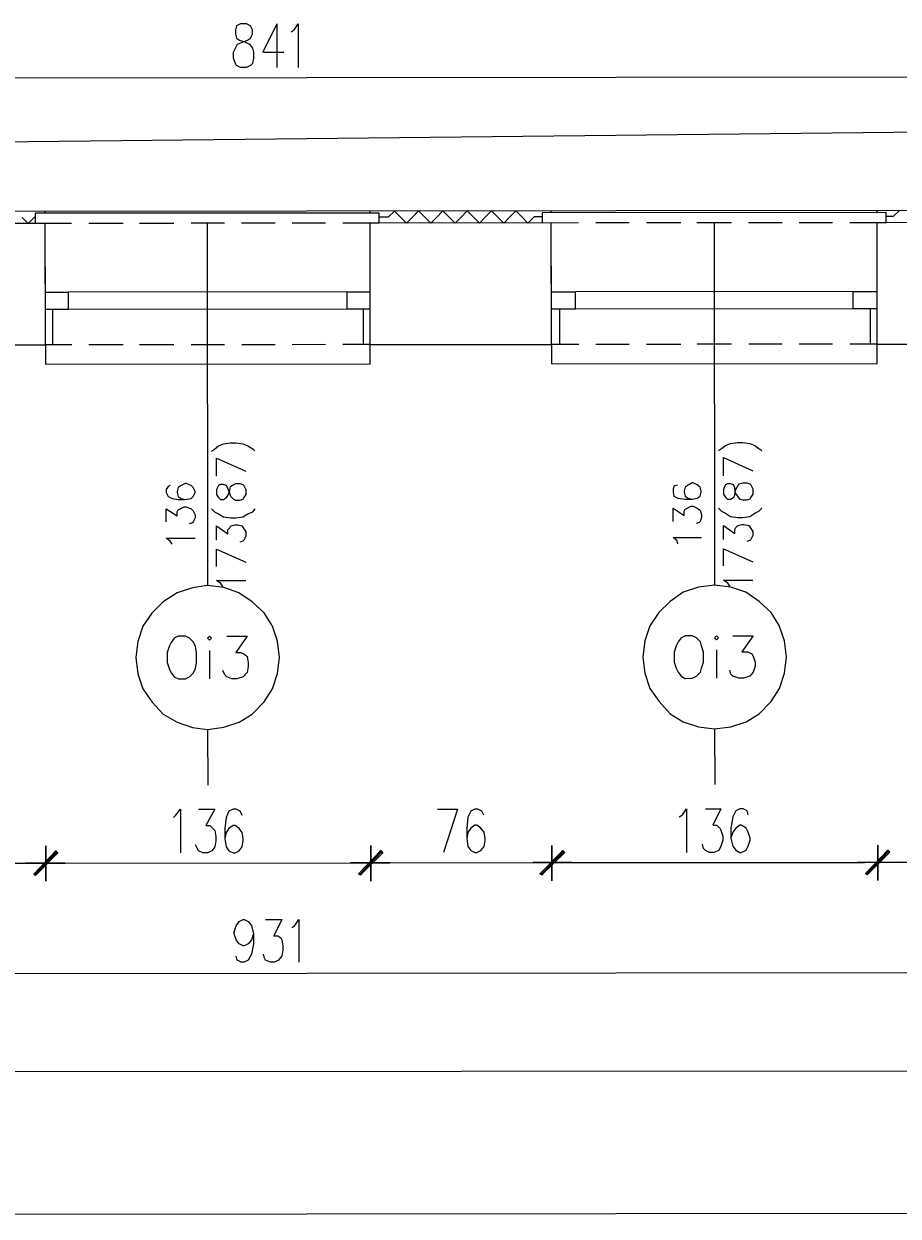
# Model space of a CAD drawing. Header units: inches. Extents: x -5850 to 5646, y 8947 to 13007.
# Tile 5 of 256: x -4986 to -4621, y 8947 to 9444. Entities that reach past the tile are written whole.
import ezdxf

# ---------------------------------------------------------------- set-up
doc = ezdxf.new("R2010")
doc.units = ezdxf.units.IN
doc.header["$MEASUREMENT"] = 0
for name, color, linetype in [('at_Entity', 7, 'Continuous'), ('at_Rect', 7, 'Continuous'), ('at_Solid', 7, 'Continuous')]:
    doc.layers.add(name, color=color, linetype=linetype)
doc.dimstyles.get("Standard").update_dxf_attribs({"dimtxt": 4, "dimasz": 0.18, "dimexe": 0.18, "dimexo": 0.0625, "dimgap": 0.09, "dimtad": 0, "dimtih": 1, "dimtoh": 1, "dimdec": 0, "dimzin": 0, "dimdsep": 46, "dimtxsty": 'Standard', "dimcen": 0.09, "dimadec": 0, "dimazin": 0, "dimtfac": 1, "dimtdec": 0, "dimtofl": 0, "dimtmove": 0, "dimatfit": 3, "dimfxl": 1, "dimtolj": 1, "dimtzin": 0, "dimarcsym": 0})

# ---------------------------------------------------------------- blocks, each defined once
blk = doc.blocks.new('*D2')
at = {"color": 0, "lineweight": -2, "transparency": 16777216}
for p, q in [((-3739.36, 9408.88), (-4514.76, 9400.44)), ((-3738.84, 9377.9), (-3739.18, 9409.06)), ((-5304.4, 9391.85), (-4528.27, 9400.29)), ((-5304.24, 9360.88), (-5304.58, 9392.03))]:
    blk.add_line(p, q, dxfattribs=at)
at = {"color": 0, "transparency": 16777216}
for points in [[(-3739.36, 9408.85), (-3739.36, 9408.91), (-3739.18, 9408.88)], [(-5304.4, 9391.88), (-5304.4, 9391.82), (-5304.58, 9391.85)]]:
    blk.add_solid(points, dxfattribs=at)
at = {"layer": 'Defpoints', "color": 0, "transparency": 16777216}
for p in [(-3739.18, 9408.88), (-3738.84, 9377.84), (-5304.24, 9360.81)]:
    blk.add_point(p, dxfattribs=at)
at = {"color": 0, "lineweight": 20, "transparency": 16777216, "insert": (-4521.51, 9400.37), "char_height": 4, "attachment_point": 5}
blk.add_mtext('\\A1;1565', dxfattribs=at)

msp = doc.modelspace()

# ---------------------------------------------------------------- hatches: boundary and pattern name
at = {"layer": 'at_Solid', "lineweight": 20}
for points in [[(-4972.43, 9099.22), (-4981.29, 9089.08), (-4981.74, 9089.5)], [(-4981.74, 9089.5), (-4980.9, 9089.08), (-4972.43, 9099.22)], [(-4971.6, 9098.38), (-4972.43, 9099.22), (-4981.29, 9089.08)], [(-4980.9, 9089.08), (-4972.43, 9099.22), (-4971.6, 9098.38)], [(-4836.87, 9099.34), (-4845.28, 9089.2), (-4846.12, 9089.62)], [(-4846.12, 9089.62), (-4845.28, 9089.2), (-4836.87, 9099.34)], [(-4835.98, 9098.5), (-4836.87, 9099.34), (-4845.28, 9089.2)], [(-4845.28, 9089.2), (-4836.87, 9099.34), (-4835.98, 9098.5)], [(-4760.81, 9099.41), (-4769.67, 9089.27), (-4770.5, 9089.69)], [(-4770.5, 9089.69), (-4769.67, 9089.27), (-4760.81, 9099.41)], [(-4760.42, 9098.57), (-4760.81, 9099.41), (-4769.67, 9089.27)], [(-4769.67, 9089.27), (-4760.81, 9099.41), (-4759.97, 9098.57)], [(-4625.25, 9099.53), (-4634.1, 9089.39), (-4634.49, 9089.81)], [(-4634.49, 9089.81), (-4633.66, 9089.39), (-4625.25, 9099.53)], [(-4624.35, 9098.69), (-4625.25, 9099.53), (-4634.1, 9089.39)], [(-4633.66, 9089.39), (-4625.25, 9099.53), (-4624.35, 9098.69)]]:
    msp.add_hatch(color=7, dxfattribs=at).paths.add_polyline_path(points)

# ---------------------------------------------------------------- linework, layer by layer
at = {"layer": 'at_Entity', "color": 7, "lineweight": 20}
for p, q in [((-4897.12, 9443.55), (-4897.57, 9441.86)), ((-4897.57, 9441.86), (-4897.57, 9440.17)), ((-4897.57, 9440.17), (-4897.12, 9438.48)), ((-4895.45, 9444.39), (-4897.12, 9443.55)), ((-4892.89, 9444.39), (-4895.45, 9444.39)), ((-4891.21, 9443.55), (-4892.89, 9444.39)), ((-4890.38, 9441.86), (-4891.21, 9443.55)), ((-4891.21, 9438.48), (-4890.37, 9440.17)), ((-4890.37, 9440.17), (-4890.38, 9441.86)), ((-4880.23, 9444.4), (-4886.13, 9432.57)), ((-4880.23, 9444.4), (-4880.21, 9426.24)), ((-4874.31, 9441.03), (-4873.03, 9441.88)), ((-4873.03, 9441.88), (-4871.36, 9444.41)), ((-4871.36, 9444.41), (-4871.35, 9426.25)), ((-4897.56, 9434.25), (-4896.73, 9435.94)), ((-4897.12, 9438.48), (-4895.84, 9437.63)), ((-4896.73, 9435.94), (-4894.61, 9436.79)), ((-4895.84, 9437.63), (-4893.33, 9436.79)), ((-4894.61, 9436.79), (-4892.49, 9437.63)), ((-4893.33, 9436.79), (-4891.65, 9435.95)), ((-4892.49, 9437.63), (-4891.21, 9438.48)), ((-4891.65, 9435.95), (-4890.37, 9434.26)), ((-4898.4, 9432.56), (-4897.56, 9434.25)), ((-4898.4, 9430.03), (-4898.4, 9432.56)), ((-4897.56, 9427.92), (-4898.4, 9430.03)), ((-4890.37, 9434.26), (-4889.92, 9432.57)), ((-4889.92, 9430.04), (-4890.36, 9427.92)), ((-4889.92, 9432.57), (-4889.92, 9430.04)), ((-4886.13, 9432.57), (-4877.26, 9432.58)), ((-4897.11, 9427.07), (-4897.56, 9427.92)), ((-4895.44, 9426.23), (-4897.11, 9427.07)), ((-4892.87, 9426.23), (-4895.44, 9426.23)), ((-4891.2, 9427.08), (-4892.87, 9426.23)), ((-4890.36, 9427.92), (-4891.2, 9427.08)), ((-5298.83, 9421.64), (-4470.9, 9422.38)), ((-4470.01, 9366.63), (-5299.17, 9365.89)), ((-4837.5, 9365.45), (-4981.15, 9365.33)), ((-4981.15, 9365.33), (-4981.14, 9361.1)), ((-4976.91, 9365.33), (-4976.91, 9366.17)), ((-4841.29, 9365.45), (-4841.29, 9366.3)), ((-4837.5, 9361.23), (-4837.5, 9365.45)), ((-4833.71, 9363.77), (-4831.2, 9366.3)), ((-4831.2, 9366.3), (-4828.63, 9363.77)), ((-4823.56, 9363.78), (-4821.05, 9366.31)), ((-4821.05, 9366.31), (-4818.48, 9363.78)), ((-4813.41, 9363.79), (-4810.9, 9366.32)), ((-4810.9, 9366.32), (-4808.33, 9363.79)), ((-4803.31, 9363.79), (-4800.75, 9366.33)), ((-4800.75, 9366.33), (-4798.24, 9363.8)), ((-4793.16, 9363.8), (-4790.6, 9366.34)), ((-4790.6, 9366.34), (-4788.09, 9363.81)), ((-4783.02, 9363.81), (-4780.51, 9366.35)), ((-4780.51, 9366.35), (-4777.94, 9363.82)), ((-4625.87, 9365.64), (-4769.52, 9365.52)), ((-4769.52, 9365.52), (-4769.52, 9361.29)), ((-4765.67, 9365.52), (-4765.68, 9366.36)), ((-4629.67, 9365.64), (-4629.67, 9366.48)), ((-4625.87, 9361.42), (-4625.87, 9365.64)), ((-4622.92, 9363.96), (-4620.41, 9366.49)), ((-4976.91, 9361.11), (-5056.7, 9361.04)), ((-4984.1, 9361.1), (-4986.61, 9363.63)), ((-4981.54, 9363.64), (-4984.1, 9361.1)), ((-4981.15, 9363.64), (-4981.54, 9363.64)), ((-4965.92, 9361.12), (-4981.14, 9361.1)), ((-4976.87, 9325.2), (-4976.91, 9361.11)), ((-4976.86, 9310.42), (-4976.91, 9361.11)), ((-4944.39, 9361.14), (-4958.73, 9361.12)), ((-4923.26, 9361.15), (-4937.59, 9361.14)), ((-4902.13, 9361.17), (-4916.07, 9361.16)), ((-4909.32, 9361.17), (-4909.18, 9209.95)), ((-4880.99, 9361.19), (-4894.93, 9361.18)), ((-4859.91, 9361.21), (-4873.85, 9361.2)), ((-4837.5, 9361.23), (-4852.72, 9361.22)), ((-4765.67, 9361.3), (-4841.29, 9361.23)), ((-4841.25, 9325.32), (-4841.29, 9361.23)), ((-4841.24, 9310.54), (-4841.29, 9361.23)), ((-4833.71, 9363.77), (-4837.5, 9363.76)), ((-4826.12, 9361.24), (-4828.63, 9363.77)), ((-4823.56, 9363.78), (-4826.12, 9361.24)), ((-4815.97, 9361.25), (-4818.48, 9363.78)), ((-4813.41, 9363.79), (-4815.97, 9361.25)), ((-4805.82, 9361.26), (-4808.33, 9363.79)), ((-4803.31, 9363.79), (-4805.82, 9361.26)), ((-4795.67, 9361.27), (-4798.24, 9363.8)), ((-4793.16, 9363.8), (-4795.67, 9361.27)), ((-4785.52, 9361.28), (-4788.09, 9363.81)), ((-4783.02, 9363.81), (-4785.52, 9361.28)), ((-4775.43, 9361.29), (-4777.94, 9363.82)), ((-4772.87, 9363.82), (-4775.43, 9361.29)), ((-4769.52, 9363.82), (-4772.87, 9363.82)), ((-4754.29, 9361.31), (-4769.52, 9361.29)), ((-4765.64, 9325.39), (-4765.67, 9361.3)), ((-4765.63, 9310.61), (-4765.67, 9361.3)), ((-4733.16, 9361.32), (-4747.1, 9361.31)), ((-4711.64, 9361.34), (-4725.97, 9361.33)), ((-4690.5, 9361.36), (-4704.89, 9361.35)), ((-4697.69, 9361.36), (-4697.56, 9210.14)), ((-4669.37, 9361.38), (-4683.31, 9361.37)), ((-4648.29, 9361.4), (-4662.23, 9361.39)), ((-4625.87, 9361.42), (-4641.09, 9361.41)), ((-4465.38, 9361.56), (-4629.66, 9361.42)), ((-4629.63, 9325.51), (-4629.66, 9361.42)), ((-4629.62, 9310.73), (-4629.66, 9361.42)), ((-4622.92, 9363.96), (-4625.87, 9363.95)), ((-4851.02, 9332.5), (-4967.18, 9332.39)), ((-4639.79, 9332.68), (-4755.55, 9332.58)), ((-4851.01, 9325.31), (-4967.17, 9325.21)), ((-4844.21, 9325.32), (-4844.2, 9310.54)), ((-4762.29, 9325.39), (-4762.28, 9310.61)), ((-4639.78, 9325.5), (-4755.55, 9325.4)), ((-4632.59, 9325.51), (-4632.57, 9310.72)), ((-4973.92, 9325.2), (-4973.9, 9310.42)), ((-5056.66, 9310.35), (-4976.86, 9310.42)), ((-4965.87, 9310.43), (-4976.86, 9310.42)), ((-4976.86, 9310.42), (-4976.85, 9302.39)), ((-4944.35, 9310.45), (-4958.68, 9310.43)), ((-4923.22, 9310.47), (-4937.55, 9310.45)), ((-4902.08, 9310.48), (-4916.02, 9310.47)), ((-4880.95, 9310.5), (-4894.89, 9310.49)), ((-4859.87, 9310.52), (-4873.81, 9310.51)), ((-4841.24, 9310.54), (-4852.67, 9310.53)), ((-4841.24, 9310.54), (-4765.63, 9310.61)), ((-4841.23, 9302.51), (-4841.24, 9310.54)), ((-4754.25, 9310.62), (-4765.63, 9310.61)), ((-4765.63, 9310.61), (-4765.62, 9302.58)), ((-4733.12, 9310.63), (-4747.06, 9310.62)), ((-4711.59, 9310.65), (-4725.92, 9310.64)), ((-4690.46, 9310.67), (-4704.84, 9310.66)), ((-4669.32, 9310.69), (-4683.26, 9310.68)), ((-4648.24, 9310.71), (-4662.18, 9310.7)), ((-4629.62, 9310.73), (-4641.05, 9310.72)), ((-4629.62, 9310.73), (-4465.34, 9310.87)), ((-4629.61, 9302.7), (-4629.62, 9310.73)), ((-4976.85, 9302.39), (-4841.23, 9302.51)), ((-4765.62, 9302.58), (-4629.61, 9302.7)), ((-4907.56, 9266.13), (-4906.28, 9266.97)), ((-4906.28, 9266.97), (-4904.61, 9268.24)), ((-4904.61, 9268.24), (-4902.49, 9269.09)), ((-4902.49, 9269.09), (-4899.53, 9269.52)), ((-4899.53, 9269.52), (-4897.42, 9269.52)), ((-4897.42, 9269.52), (-4894.46, 9269.1)), ((-4894.46, 9269.1), (-4892.34, 9268.25)), ((-4892.34, 9268.25), (-4890.22, 9266.99)), ((-4890.22, 9266.99), (-4889.38, 9266.14)), ((-4695.94, 9266.32), (-4694.65, 9267.16)), ((-4694.65, 9267.16), (-4692.98, 9268.43)), ((-4692.98, 9268.43), (-4690.86, 9269.28)), ((-4690.86, 9269.28), (-4687.91, 9269.7)), ((-4687.91, 9269.7), (-4685.79, 9269.71)), ((-4685.79, 9269.71), (-4682.83, 9269.29)), ((-4682.83, 9269.29), (-4680.71, 9268.44)), ((-4680.71, 9268.44), (-4679.04, 9267.18)), ((-4679.04, 9267.18), (-4677.76, 9266.33)), ((-4905.43, 9255.57), (-4905.44, 9263.17)), ((-4905.44, 9263.17), (-4893.17, 9257.69)), ((-4693.81, 9255.76), (-4693.81, 9263.36)), ((-4693.81, 9263.36), (-4681.54, 9257.88)), ((-4925.67, 9251.33), (-4926.51, 9250.06)), ((-4924.84, 9251.75), (-4925.67, 9251.33)), ((-4921.43, 9250.91), (-4921.88, 9249.22)), ((-4920.21, 9251.75), (-4921.43, 9250.91)), ((-4918.48, 9252.6), (-4920.21, 9251.75)), ((-4918.09, 9252.6), (-4918.48, 9252.6)), ((-4915.97, 9251.76), (-4918.09, 9252.6)), ((-4915.13, 9250.91), (-4915.97, 9251.76)), ((-4914.29, 9249.23), (-4915.13, 9250.91)), ((-4904.59, 9251.77), (-4905.43, 9250.08)), ((-4903.7, 9252.19), (-4904.59, 9251.77)), ((-4902.47, 9252.19), (-4903.7, 9252.19)), ((-4901.19, 9251.77), (-4902.47, 9252.19)), ((-4900.74, 9250.51), (-4901.19, 9251.77)), ((-4899.91, 9249.66), (-4899.52, 9251.35)), ((-4899.52, 9251.35), (-4898.24, 9252.2)), ((-4898.24, 9252.2), (-4897.4, 9252.62)), ((-4897.4, 9252.62), (-4895.67, 9252.62)), ((-4895.67, 9252.62), (-4894.44, 9252.2)), ((-4894.44, 9252.2), (-4894, 9251.78)), ((-4894, 9251.78), (-4893.16, 9250.09)), ((-4714.49, 9251.52), (-4714.88, 9250.25)), ((-4713.21, 9251.94), (-4714.49, 9251.52)), ((-4709.86, 9251.1), (-4710.25, 9249.41)), ((-4708.58, 9251.94), (-4709.86, 9251.1)), ((-4706.91, 9252.79), (-4708.58, 9251.94)), ((-4706.46, 9252.79), (-4706.91, 9252.79)), ((-4704.79, 9251.95), (-4706.46, 9252.79)), ((-4703.51, 9251.1), (-4704.79, 9251.95)), ((-4703.06, 9249.41), (-4703.51, 9251.1)), ((-4692.97, 9251.96), (-4693.8, 9250.27)), ((-4692.08, 9252.38), (-4692.97, 9251.96)), ((-4690.85, 9252.38), (-4692.08, 9252.38)), ((-4689.57, 9251.96), (-4690.85, 9252.38)), ((-4689.12, 9250.7), (-4689.57, 9251.96)), ((-4688.73, 9248.58), (-4689.12, 9250.7)), ((-4688.73, 9249.85), (-4687.89, 9251.54)), ((-4687.89, 9251.54), (-4687.06, 9252.39)), ((-4687.06, 9252.39), (-4685.78, 9252.81)), ((-4685.78, 9252.81), (-4684.1, 9252.81)), ((-4684.1, 9252.81), (-4682.82, 9252.39)), ((-4682.82, 9252.39), (-4682.37, 9251.97)), ((-4682.37, 9251.97), (-4681.54, 9250.28)), ((-4926.51, 9250.06), (-4926.51, 9248.79)), ((-4926.51, 9248.79), (-4925.67, 9247.1)), ((-4925.67, 9247.1), (-4923.99, 9246.26)), ((-4923.99, 9246.26), (-4921.43, 9245.84)), ((-4921.88, 9249.22), (-4921.88, 9248.8)), ((-4921.88, 9248.8), (-4921.43, 9247.11)), ((-4921.43, 9247.11), (-4920.2, 9246.26)), ((-4921.43, 9245.84), (-4918.47, 9245.84)), ((-4920.2, 9246.26), (-4918.47, 9245.84)), ((-4918.47, 9245.84), (-4915.96, 9246.27)), ((-4915.96, 9246.27), (-4915.13, 9247.11)), ((-4915.13, 9247.11), (-4914.29, 9248.8)), ((-4914.29, 9248.8), (-4914.29, 9249.23)), ((-4905.43, 9250.08), (-4905.43, 9247.97)), ((-4905.43, 9247.97), (-4904.59, 9246.7)), ((-4904.59, 9246.7), (-4903.7, 9245.86)), ((-4903.7, 9245.86), (-4902.47, 9245.86)), ((-4902.47, 9245.86), (-4901.19, 9246.7)), ((-4901.19, 9246.7), (-4900.74, 9247.55)), ((-4899.91, 9248.39), (-4900.74, 9250.51)), ((-4900.74, 9247.55), (-4899.91, 9249.66)), ((-4899.51, 9247.13), (-4899.91, 9248.39)), ((-4898.23, 9245.86), (-4899.51, 9247.13)), ((-4897.39, 9245.44), (-4898.23, 9245.86)), ((-4894.44, 9245.87), (-4895.67, 9245.44)), ((-4893.99, 9246.71), (-4894.44, 9245.87)), ((-4893.16, 9247.98), (-4893.99, 9246.71)), ((-4893.16, 9250.09), (-4893.16, 9247.98)), ((-4714.88, 9250.25), (-4714.88, 9248.98)), ((-4714.88, 9248.98), (-4714.49, 9247.29)), ((-4714.49, 9247.29), (-4712.82, 9246.45)), ((-4712.82, 9246.45), (-4709.86, 9246.03)), ((-4710.25, 9249.41), (-4710.25, 9248.99)), ((-4710.25, 9248.99), (-4709.86, 9247.3)), ((-4709.86, 9247.3), (-4708.58, 9246.45)), ((-4709.86, 9246.03), (-4706.9, 9246.03)), ((-4708.58, 9246.45), (-4706.9, 9246.03)), ((-4706.9, 9246.03), (-4704.79, 9246.46)), ((-4704.79, 9246.46), (-4703.5, 9247.3)), ((-4703.5, 9247.3), (-4703.06, 9248.99)), ((-4703.06, 9248.99), (-4703.06, 9249.41)), ((-4693.8, 9250.27), (-4693.8, 9248.16)), ((-4693.8, 9248.16), (-4692.96, 9246.89)), ((-4692.96, 9246.89), (-4692.07, 9246.05)), ((-4692.07, 9246.05), (-4690.84, 9246.05)), ((-4690.84, 9246.05), (-4689.56, 9246.89)), ((-4689.56, 9246.89), (-4689.12, 9247.74)), ((-4689.12, 9247.74), (-4688.73, 9249.85)), ((-4687.89, 9247.32), (-4688.73, 9248.58)), ((-4687.05, 9246.05), (-4687.89, 9247.32)), ((-4685.77, 9245.63), (-4687.05, 9246.05)), ((-4684.1, 9245.63), (-4685.77, 9245.63)), ((-4682.81, 9246.05), (-4684.1, 9245.63)), ((-4682.37, 9246.9), (-4682.81, 9246.05)), ((-4681.53, 9248.17), (-4682.37, 9246.9)), ((-4681.54, 9250.28), (-4681.53, 9248.17)), ((-4926.49, 9236.54), (-4926.5, 9242.03)), ((-4926.5, 9242.03), (-4921.87, 9239.08)), ((-4921.87, 9240.77), (-4921.42, 9241.62)), ((-4921.87, 9239.08), (-4921.87, 9240.77)), ((-4921.42, 9241.62), (-4920.59, 9242.04)), ((-4920.59, 9242.04), (-4918.92, 9242.89)), ((-4918.92, 9242.89), (-4918.08, 9242.89)), ((-4918.08, 9242.89), (-4915.96, 9242.04)), ((-4915.96, 9242.04), (-4915.12, 9241.2)), ((-4915.12, 9241.2), (-4914.29, 9239.51)), ((-4907.54, 9242.05), (-4906.26, 9240.79)), ((-4906.26, 9240.79), (-4904.58, 9239.94)), ((-4895.67, 9245.44), (-4897.39, 9245.44)), ((-4892.31, 9239.95), (-4890.2, 9240.8)), ((-4890.2, 9240.8), (-4889.36, 9242.07)), ((-4714.87, 9236.73), (-4714.87, 9242.22)), ((-4714.87, 9242.22), (-4710.24, 9239.27)), ((-4710.25, 9240.96), (-4709.86, 9241.8)), ((-4710.24, 9239.27), (-4710.25, 9240.96)), ((-4709.86, 9241.8), (-4708.96, 9242.23)), ((-4708.96, 9242.23), (-4707.29, 9243.07)), ((-4707.29, 9243.07), (-4706.46, 9243.08)), ((-4706.46, 9243.08), (-4704.78, 9242.23)), ((-4704.78, 9242.23), (-4703.5, 9241.39)), ((-4703.5, 9241.39), (-4703.05, 9239.7)), ((-4695.92, 9242.24), (-4694.63, 9240.98)), ((-4694.63, 9240.98), (-4692.96, 9240.13)), ((-4680.69, 9240.14), (-4679.02, 9240.99)), ((-4679.02, 9240.99), (-4677.74, 9242.26)), ((-4915.51, 9236.13), (-4916.79, 9235.71)), ((-4915.12, 9236.55), (-4915.51, 9236.13)), ((-4914.28, 9238.24), (-4915.12, 9236.55)), ((-4914.29, 9239.51), (-4914.28, 9238.24)), ((-4904.58, 9239.94), (-4902.46, 9238.68)), ((-4902.46, 9238.68), (-4899.51, 9238.26)), ((-4899.51, 9238.26), (-4897.39, 9238.26)), ((-4897.39, 9238.26), (-4894.43, 9238.68)), ((-4894.43, 9238.68), (-4892.31, 9239.95)), ((-4703.94, 9236.32), (-4705.17, 9235.9)), ((-4703.49, 9236.74), (-4703.94, 9236.32)), ((-4703.05, 9238.43), (-4703.49, 9236.74)), ((-4703.05, 9239.7), (-4703.05, 9238.43)), ((-4692.96, 9240.13), (-4690.84, 9238.87)), ((-4690.84, 9238.87), (-4687.88, 9238.45)), ((-4687.88, 9238.45), (-4685.76, 9238.45)), ((-4685.76, 9238.45), (-4682.81, 9238.87)), ((-4682.81, 9238.87), (-4680.69, 9240.14)), ((-4905.41, 9228.96), (-4905.41, 9234.87)), ((-4905.41, 9234.87), (-4900.73, 9231.5)), ((-4900.73, 9233.19), (-4899.89, 9234.03)), ((-4900.73, 9231.5), (-4900.73, 9233.19)), ((-4899.89, 9234.03), (-4899.5, 9234.88)), ((-4899.5, 9234.88), (-4897.78, 9235.3)), ((-4897.78, 9235.3), (-4896.55, 9235.3)), ((-4896.55, 9235.3), (-4894.82, 9234.88)), ((-4894.82, 9234.88), (-4893.98, 9233.62)), ((-4893.98, 9233.62), (-4893.14, 9232.35)), ((-4893.14, 9232.35), (-4893.14, 9230.66)), ((-4693.78, 9229.15), (-4693.79, 9235.06)), ((-4693.79, 9235.06), (-4689.1, 9231.69)), ((-4689.1, 9233.38), (-4688.71, 9234.22)), ((-4689.1, 9231.69), (-4689.1, 9233.38)), ((-4688.71, 9234.22), (-4687.88, 9235.07)), ((-4687.88, 9235.07), (-4686.15, 9235.49)), ((-4686.15, 9235.49), (-4685.31, 9235.49)), ((-4685.31, 9235.49), (-4683.19, 9235.07)), ((-4683.19, 9235.07), (-4682.36, 9233.8)), ((-4682.36, 9233.8), (-4681.52, 9232.54)), ((-4681.52, 9230.85), (-4682.35, 9229.16)), ((-4681.52, 9232.54), (-4681.52, 9230.85)), ((-4926.49, 9229.78), (-4914.28, 9229.8)), ((-4924.81, 9228.52), (-4926.49, 9229.78)), ((-4923.98, 9227.25), (-4924.81, 9228.52)), ((-4894.42, 9228.55), (-4895.65, 9228.12)), ((-4893.98, 9228.97), (-4894.42, 9228.55)), ((-4893.14, 9230.66), (-4893.98, 9228.97)), ((-4714.86, 9229.97), (-4703.04, 9229.98)), ((-4713.19, 9228.71), (-4714.86, 9229.97)), ((-4712.8, 9227.44), (-4713.19, 9228.71)), ((-4682.8, 9228.73), (-4684.08, 9228.31)), ((-4682.35, 9229.16), (-4682.8, 9228.73)), ((-4905.4, 9217.98), (-4905.41, 9225.16)), ((-4905.41, 9225.16), (-4893.13, 9219.68)), ((-4693.77, 9218.16), (-4693.78, 9225.35)), ((-4693.78, 9225.35), (-4681.51, 9219.87)), ((-4905.39, 9212.06), (-4893.13, 9212.07)), ((-4903.66, 9210.8), (-4905.39, 9212.06)), ((-4902.83, 9209.53), (-4903.66, 9210.8)), ((-4693.77, 9212.25), (-4681.5, 9212.26)), ((-4692.04, 9210.99), (-4693.77, 9212.25)), ((-4691.2, 9209.72), (-4692.04, 9210.99)), ((-4921.84, 9206.98), (-4927.75, 9203.17)), ((-4915.48, 9209.1), (-4921.84, 9206.98)), ((-4909.18, 9209.95), (-4915.48, 9209.1)), ((-4902.44, 9209.11), (-4909.18, 9209.95)), ((-4896.08, 9207), (-4902.44, 9209.11)), ((-4890.61, 9203.21), (-4896.08, 9207)), ((-4710.66, 9207.17), (-4716.12, 9203.36)), ((-4704.31, 9209.29), (-4710.66, 9207.17)), ((-4697.56, 9210.14), (-4704.31, 9209.29)), ((-4690.81, 9209.3), (-4697.56, 9210.14)), ((-4684.45, 9207.19), (-4690.81, 9209.3)), ((-4678.98, 9203.39), (-4684.45, 9207.19)), ((-4927.75, 9203.17), (-4932.37, 9198.52)), ((-4885.53, 9198.56), (-4890.61, 9203.21)), ((-4716.12, 9203.36), (-4720.75, 9198.71)), ((-4673.91, 9198.75), (-4678.98, 9203.39)), ((-4932.37, 9198.52), (-4936.21, 9193.03)), ((-4882.12, 9193.07), (-4885.53, 9198.56)), ((-4720.75, 9198.71), (-4724.59, 9193.22)), ((-4670.5, 9193.26), (-4673.91, 9198.75)), ((-4936.21, 9193.03), (-4938.33, 9186.69)), ((-4880, 9186.74), (-4882.12, 9193.07)), ((-4724.59, 9193.22), (-4726.7, 9186.88)), ((-4668.37, 9186.93), (-4670.5, 9193.26)), ((-4938.33, 9186.69), (-4939.16, 9179.93)), ((-4924.39, 9186.28), (-4925.22, 9184.59)), ((-4923.11, 9187.97), (-4924.39, 9186.28)), ((-4921.38, 9188.82), (-4923.11, 9187.97)), ((-4918.42, 9188.82), (-4921.38, 9188.82)), ((-4916.75, 9187.97), (-4918.42, 9188.82)), ((-4915.07, 9186.29), (-4916.75, 9187.97)), ((-4914.24, 9184.6), (-4915.07, 9186.29)), ((-4908.33, 9188.83), (-4909.16, 9187.98)), ((-4909.16, 9187.98), (-4908.33, 9187.14)), ((-4907.49, 9187.98), (-4908.33, 9188.83)), ((-4908.33, 9187.14), (-4907.49, 9187.98)), ((-4901.14, 9188.83), (-4892.66, 9188.84)), ((-4892.66, 9188.84), (-4897.34, 9182.08)), ((-4879.16, 9179.98), (-4880, 9186.74)), ((-4726.7, 9186.88), (-4727.53, 9180.12)), ((-4712.76, 9186.47), (-4713.6, 9184.78)), ((-4711.48, 9188.16), (-4712.76, 9186.47)), ((-4709.81, 9189.01), (-4711.48, 9188.16)), ((-4706.85, 9189.01), (-4709.81, 9189.01)), ((-4705.12, 9188.16), (-4706.85, 9189.01)), ((-4703.45, 9186.48), (-4705.12, 9188.16)), ((-4703, 9184.79), (-4703.45, 9186.48)), ((-4696.7, 9189.02), (-4697.54, 9188.17)), ((-4697.54, 9188.17), (-4696.7, 9187.33)), ((-4695.87, 9188.17), (-4696.7, 9189.02)), ((-4696.7, 9187.33), (-4695.87, 9188.17)), ((-4689.96, 9189.02), (-4681.48, 9189.03)), ((-4681.48, 9189.03), (-4686.1, 9182.27)), ((-4667.53, 9180.17), (-4668.37, 9186.93)), ((-4925.22, 9184.59), (-4926.06, 9182.06)), ((-4926.06, 9182.06), (-4926.05, 9177.83)), ((-4913.79, 9182.07), (-4914.24, 9184.6)), ((-4913.78, 9177.84), (-4913.79, 9182.07)), ((-4908.32, 9182.91), (-4908.31, 9171.09)), ((-4897.34, 9182.08), (-4895.22, 9182.08)), ((-4895.22, 9182.08), (-4893.54, 9181.24)), ((-4893.54, 9181.24), (-4892.65, 9180.39)), ((-4713.6, 9184.78), (-4714.43, 9182.24)), ((-4714.43, 9182.24), (-4714.43, 9178.02)), ((-4702.16, 9182.25), (-4703, 9184.79)), ((-4702.16, 9178.03), (-4702.16, 9182.25)), ((-4696.7, 9183.1), (-4696.69, 9171.28)), ((-4686.1, 9182.27), (-4683.59, 9182.27)), ((-4683.59, 9182.27), (-4681.92, 9181.43)), ((-4681.92, 9181.43), (-4681.47, 9180.58)), ((-4939.16, 9179.93), (-4938.32, 9173.17)), ((-4926.05, 9177.83), (-4925.21, 9175.3)), ((-4914.23, 9175.31), (-4913.78, 9177.84)), ((-4892.65, 9180.39), (-4892.26, 9177.86)), ((-4892.26, 9176.17), (-4892.65, 9173.63)), ((-4892.26, 9177.86), (-4892.26, 9176.17)), ((-4879.99, 9173.22), (-4879.16, 9179.98)), ((-4727.53, 9180.12), (-4726.69, 9173.36)), ((-4714.43, 9178.02), (-4713.59, 9175.49)), ((-4702.99, 9175.5), (-4702.16, 9178.03)), ((-4681.47, 9180.58), (-4680.63, 9178.05)), ((-4680.63, 9176.36), (-4681.47, 9173.82)), ((-4680.63, 9178.05), (-4680.63, 9176.36)), ((-4668.36, 9173.41), (-4667.53, 9180.17)), ((-4938.32, 9173.17), (-4936.19, 9166.84)), ((-4925.21, 9175.3), (-4924.38, 9173.61)), ((-4924.38, 9173.61), (-4923.09, 9171.92)), ((-4923.09, 9171.92), (-4921.36, 9171.08)), ((-4921.36, 9171.08), (-4918.41, 9171.08)), ((-4918.41, 9171.08), (-4916.73, 9171.93)), ((-4916.73, 9171.93), (-4915.06, 9173.61)), ((-4915.06, 9173.61), (-4914.23, 9175.31)), ((-4901.96, 9172.78), (-4902.8, 9174.47)), ((-4901.12, 9171.94), (-4901.96, 9172.78)), ((-4899, 9171.1), (-4901.12, 9171.94)), ((-4896.88, 9171.1), (-4899, 9171.1)), ((-4894.37, 9171.95), (-4896.88, 9171.1)), ((-4892.65, 9173.63), (-4894.37, 9171.95)), ((-4882.1, 9166.89), (-4879.99, 9173.22)), ((-4726.69, 9173.36), (-4724.57, 9167.03)), ((-4713.59, 9175.49), (-4712.75, 9173.8)), ((-4712.75, 9173.8), (-4711.47, 9172.11)), ((-4711.47, 9172.11), (-4709.79, 9171.26)), ((-4709.79, 9171.26), (-4706.84, 9171.27)), ((-4706.84, 9171.27), (-4705.11, 9172.11)), ((-4705.11, 9172.11), (-4703.44, 9173.8)), ((-4703.44, 9173.8), (-4702.99, 9175.5)), ((-4690.78, 9172.97), (-4691.17, 9174.66)), ((-4689.94, 9172.13), (-4690.78, 9172.97)), ((-4687.38, 9171.28), (-4689.94, 9172.13)), ((-4685.26, 9171.29), (-4687.38, 9171.28)), ((-4682.75, 9172.13), (-4685.26, 9171.29)), ((-4681.47, 9173.82), (-4682.75, 9172.13)), ((-4670.48, 9167.08), (-4668.36, 9173.41)), ((-4936.19, 9166.84), (-4932.34, 9161.35)), ((-4885.5, 9161.39), (-4882.1, 9166.89)), ((-4724.57, 9167.03), (-4720.71, 9161.54)), ((-4673.87, 9161.58), (-4670.48, 9167.08)), ((-4932.34, 9161.35), (-4927.71, 9156.29)), ((-4890.57, 9156.32), (-4885.5, 9161.39)), ((-4720.71, 9161.54), (-4716.08, 9156.48)), ((-4678.94, 9156.51), (-4673.87, 9161.58)), ((-4927.71, 9156.29), (-4921.79, 9152.91)), ((-4896.03, 9152.94), (-4890.57, 9156.32)), ((-4716.08, 9156.48), (-4710.61, 9153.1)), ((-4684.4, 9153.13), (-4678.94, 9156.51)), ((-4921.79, 9152.91), (-4915.43, 9150.81)), ((-4902.38, 9150.82), (-4896.03, 9152.94)), ((-4710.61, 9153.1), (-4704.25, 9150.99)), ((-4690.76, 9151.01), (-4684.4, 9153.13)), ((-4915.43, 9150.81), (-4909.13, 9149.97)), ((-4909.13, 9149.97), (-4902.38, 9150.82)), ((-4909.13, 9149.97), (-4909.11, 9126.73)), ((-4704.25, 9150.99), (-4697.51, 9150.16)), ((-4697.51, 9150.16), (-4690.76, 9151.01)), ((-4697.51, 9150.16), (-4697.48, 9126.92)), ((-4922.59, 9114.05), (-4920.48, 9116.59)), ((-4920.48, 9116.59), (-4920.46, 9098.42)), ((-4912.89, 9116.59), (-4906.15, 9116.6)), ((-4906.15, 9116.6), (-4909.93, 9109.84)), ((-4898.51, 9116.61), (-4900.23, 9115.76)), ((-4897.28, 9116.61), (-4898.51, 9116.61)), ((-4895.55, 9115.76), (-4897.28, 9116.61)), ((-4813.19, 9116.68), (-4804.77, 9116.69)), ((-4804.77, 9116.69), (-4810.66, 9098.52)), ((-4797.57, 9116.7), (-4799.24, 9115.85)), ((-4796.29, 9116.7), (-4797.57, 9116.7)), ((-4794.62, 9115.85), (-4796.29, 9116.7)), ((-4710.97, 9114.24), (-4709.3, 9116.78)), ((-4709.3, 9116.78), (-4709.28, 9098.61)), ((-4701.27, 9116.78), (-4694.91, 9116.79)), ((-4694.91, 9116.79), (-4698.31, 9110.03)), ((-4686.94, 9116.8), (-4688.61, 9115.95)), ((-4685.65, 9116.8), (-4686.94, 9116.8)), ((-4683.98, 9115.95), (-4685.65, 9116.8)), ((-4923.43, 9113.21), (-4922.59, 9114.05)), ((-4901.46, 9113.23), (-4901.9, 9108.58)), ((-4900.23, 9115.76), (-4901.46, 9113.23)), ((-4894.71, 9114.08), (-4895.55, 9115.76)), ((-4800.53, 9113.32), (-4800.97, 9108.67)), ((-4799.24, 9115.85), (-4800.53, 9113.32)), ((-4793.78, 9114.17), (-4794.62, 9115.85)), ((-4712.25, 9113.39), (-4710.97, 9114.24)), ((-4689.89, 9113.41), (-4690.72, 9108.77)), ((-4688.61, 9115.95), (-4689.89, 9113.41)), ((-4683.53, 9114.27), (-4683.98, 9115.95)), ((-4909.93, 9109.84), (-4908.26, 9109.84)), ((-4908.26, 9109.84), (-4906.97, 9108.57)), ((-4906.97, 9108.57), (-4906.14, 9107.73)), ((-4906.14, 9107.73), (-4905.69, 9105.19)), ((-4901.9, 9108.58), (-4901.9, 9104.36)), ((-4901.45, 9106.89), (-4901.9, 9104.36)), ((-4900.23, 9108.58), (-4901.45, 9106.89)), ((-4898.5, 9109.85), (-4900.23, 9108.58)), ((-4897.66, 9109.85), (-4898.5, 9109.85)), ((-4895.99, 9108.58), (-4897.66, 9109.85)), ((-4894.71, 9106.9), (-4895.99, 9108.58)), ((-4894.31, 9104.36), (-4894.71, 9106.9)), ((-4800.97, 9108.67), (-4800.96, 9104.45)), ((-4800.52, 9106.98), (-4800.96, 9104.45)), ((-4799.24, 9108.67), (-4800.52, 9106.98)), ((-4797.57, 9109.94), (-4799.24, 9108.67)), ((-4796.73, 9109.94), (-4797.57, 9109.94)), ((-4795.06, 9108.67), (-4796.73, 9109.94)), ((-4793.77, 9106.99), (-4795.06, 9108.67)), ((-4793.32, 9104.45), (-4793.77, 9106.99)), ((-4698.31, 9110.03), (-4696.63, 9110.03)), ((-4696.63, 9110.03), (-4695.35, 9108.76)), ((-4695.35, 9108.76), (-4694.9, 9107.92)), ((-4694.9, 9107.92), (-4694.06, 9105.38)), ((-4690.72, 9108.77), (-4690.72, 9104.54)), ((-4689.88, 9107.08), (-4690.72, 9104.54)), ((-4688.6, 9108.77), (-4689.88, 9107.08)), ((-4686.93, 9110.04), (-4688.6, 9108.77)), ((-4686.48, 9110.04), (-4686.93, 9110.04)), ((-4684.36, 9108.77), (-4686.48, 9110.04)), ((-4683.53, 9107.08), (-4684.36, 9108.77)), ((-4682.69, 9104.55), (-4683.53, 9107.08)), ((-4976.67, 9101.33), (-4976.66, 9086.55)), ((-4976.66, 9086.55), (-4976.67, 9101.33)), ((-4913.32, 9100.12), (-4914.16, 9101.81)), ((-4905.69, 9103.51), (-4906.13, 9100.97)), ((-4905.69, 9105.19), (-4905.69, 9103.51)), ((-4901.9, 9104.36), (-4901.45, 9100.97)), ((-4894.7, 9100.98), (-4894.31, 9103.52)), ((-4894.31, 9103.52), (-4894.31, 9104.36)), ((-4841.06, 9101.45), (-4841.04, 9086.67)), ((-4841.04, 9086.67), (-4841.06, 9101.45)), ((-4800.96, 9104.45), (-4800.51, 9101.06)), ((-4793.77, 9101.07), (-4793.32, 9103.61)), ((-4793.32, 9103.61), (-4793.32, 9104.45)), ((-4765.44, 9101.52), (-4765.43, 9086.73)), ((-4765.43, 9086.73), (-4765.44, 9101.52)), ((-4702.09, 9100.31), (-4702.54, 9102)), ((-4694.06, 9103.7), (-4694.9, 9101.16)), ((-4694.06, 9105.38), (-4694.06, 9103.7)), ((-4690.72, 9104.54), (-4689.88, 9101.16)), ((-4683.52, 9101.17), (-4682.69, 9103.71)), ((-4682.69, 9103.71), (-4682.69, 9104.55)), ((-4629.43, 9101.64), (-4629.42, 9086.86)), ((-4629.42, 9086.86), (-4629.43, 9101.64)), ((-4981.74, 9089.5), (-4972.43, 9099.22)), ((-4972.43, 9099.22), (-4981.74, 9089.5)), ((-4981.74, 9089.08), (-4971.99, 9098.8)), ((-4972.43, 9099.22), (-4981.29, 9089.08)), ((-4972.43, 9099.22), (-4981.29, 9089.08)), ((-4971.99, 9098.8), (-4981.29, 9089.08)), ((-4981.29, 9089.08), (-4971.6, 9098.38)), ((-4980.9, 9089.08), (-4972.43, 9099.22)), ((-4980.9, 9089.08), (-4972.43, 9099.22)), ((-4971.6, 9098.38), (-4980.9, 9089.08)), ((-4971.6, 9098.38), (-4972.43, 9099.22)), ((-4972.43, 9099.22), (-4971.6, 9098.38)), ((-4912.88, 9099.28), (-4913.32, 9100.12)), ((-4911.2, 9098.43), (-4912.88, 9099.28)), ((-4909.08, 9098.43), (-4911.2, 9098.43)), ((-4907.41, 9099.28), (-4909.08, 9098.43)), ((-4906.13, 9100.97), (-4907.41, 9099.28)), ((-4901.45, 9100.97), (-4900.22, 9099.29)), ((-4900.22, 9099.29), (-4898.49, 9098.44)), ((-4898.49, 9098.44), (-4897.65, 9098.44)), ((-4897.65, 9098.44), (-4895.98, 9099.29)), ((-4895.98, 9099.29), (-4894.7, 9100.98)), ((-4846.12, 9089.62), (-4836.87, 9099.34)), ((-4836.87, 9099.34), (-4846.12, 9089.62)), ((-4845.73, 9089.2), (-4836.42, 9098.92)), ((-4836.42, 9098.92), (-4845.73, 9089.2)), ((-4836.87, 9099.34), (-4845.28, 9089.2)), ((-4836.87, 9099.34), (-4845.28, 9089.2)), ((-4845.28, 9089.2), (-4836.87, 9099.34)), ((-4845.28, 9089.2), (-4836.87, 9099.34)), ((-4845.28, 9089.2), (-4835.98, 9098.5)), ((-4835.98, 9098.5), (-4845.28, 9089.2)), ((-4835.98, 9098.5), (-4836.87, 9099.34)), ((-4836.87, 9099.34), (-4835.98, 9098.5)), ((-4800.51, 9101.06), (-4799.23, 9099.38)), ((-4799.23, 9099.38), (-4797.56, 9098.53)), ((-4797.56, 9098.53), (-4796.72, 9098.53)), ((-4796.72, 9098.53), (-4795.05, 9099.38)), ((-4795.05, 9099.38), (-4793.77, 9101.07)), ((-4770.5, 9089.69), (-4760.81, 9099.41)), ((-4760.81, 9099.41), (-4770.5, 9089.69)), ((-4770.11, 9089.27), (-4760.42, 9098.99)), ((-4760.42, 9098.99), (-4770.11, 9089.27)), ((-4760.81, 9099.41), (-4769.67, 9089.27)), ((-4760.81, 9099.41), (-4769.67, 9089.27)), ((-4769.67, 9089.27), (-4760.81, 9099.41)), ((-4769.67, 9089.27), (-4760.81, 9099.41)), ((-4769.67, 9089.27), (-4760.42, 9098.57)), ((-4759.97, 9098.57), (-4769.67, 9089.27)), ((-4760.42, 9098.57), (-4760.81, 9099.41)), ((-4760.81, 9099.41), (-4759.97, 9098.57)), ((-4701.25, 9099.47), (-4702.09, 9100.31)), ((-4699.58, 9098.62), (-4701.25, 9099.47)), ((-4697.85, 9098.62), (-4699.58, 9098.62)), ((-4695.79, 9099.47), (-4697.85, 9098.62)), ((-4694.9, 9101.16), (-4695.79, 9099.47)), ((-4689.88, 9101.16), (-4688.59, 9099.48)), ((-4688.59, 9099.48), (-4686.92, 9098.63)), ((-4686.92, 9098.63), (-4686.47, 9098.63)), ((-4686.47, 9098.63), (-4684.36, 9099.48)), ((-4684.36, 9099.48), (-4683.52, 9101.17)), ((-4634.49, 9089.81), (-4625.25, 9099.53)), ((-4625.25, 9099.53), (-4634.49, 9089.81)), ((-4625.25, 9099.53), (-4634.1, 9089.39)), ((-4625.25, 9099.53), (-4634.1, 9089.39)), ((-4634.1, 9089.39), (-4624.8, 9099.11)), ((-4624.8, 9099.11), (-4634.1, 9089.39)), ((-4634.1, 9089.39), (-4624.35, 9098.69)), ((-4633.66, 9089.39), (-4625.25, 9099.53)), ((-4633.66, 9089.39), (-4625.25, 9099.53)), ((-4624.35, 9098.69), (-4633.66, 9089.39)), ((-4624.35, 9098.69), (-4625.25, 9099.53)), ((-4625.25, 9099.53), (-4624.35, 9098.69)), ((-5051, 9094.08), (-4982.58, 9094.15)), ((-4985.09, 9094.14), (-4968.64, 9094.16)), ((-4968.64, 9094.16), (-4985.09, 9094.14)), ((-4971.15, 9094.16), (-4846.57, 9094.27)), ((-4849.52, 9094.26), (-4833.02, 9094.28)), ((-4833.02, 9094.28), (-4849.52, 9094.26)), ((-4835.58, 9094.28), (-4770.95, 9094.33)), ((-4773.46, 9094.33), (-4757.01, 9094.35)), ((-4757.01, 9094.35), (-4773.46, 9094.33)), ((-4759.52, 9094.34), (-4634.94, 9094.46)), ((-4637.9, 9094.45), (-4621.39, 9094.47)), ((-4621.39, 9094.47), (-4637.9, 9094.45)), ((-4623.96, 9094.47), (-4470.61, 9094.6)), ((-4981.29, 9089.08), (-4981.74, 9089.5)), ((-4981.74, 9089.5), (-4980.9, 9089.08)), ((-4845.28, 9089.2), (-4846.12, 9089.62)), ((-4846.12, 9089.62), (-4845.28, 9089.2)), ((-4769.67, 9089.27), (-4770.5, 9089.69)), ((-4770.5, 9089.69), (-4769.67, 9089.27)), ((-4634.1, 9089.39), (-4634.49, 9089.81)), ((-4634.49, 9089.81), (-4633.66, 9089.39)), ((-4898.07, 9065.5), (-4897.24, 9068.03)), ((-4897.24, 9068.03), (-4895.95, 9069.72)), ((-4895.95, 9069.72), (-4894.28, 9070.57)), ((-4894.28, 9070.57), (-4893.84, 9070.57)), ((-4893.84, 9070.57), (-4892.16, 9069.73)), ((-4892.16, 9069.73), (-4890.88, 9068.04)), ((-4890.88, 9068.04), (-4890.04, 9064.66)), ((-4884.97, 9070.58), (-4878.22, 9070.58)), ((-4878.22, 9070.58), (-4881.56, 9063.82)), ((-4873.98, 9067.21), (-4872.7, 9068.05)), ((-4872.7, 9068.05), (-4871.03, 9070.59)), ((-4871.03, 9070.59), (-4871.01, 9052.85)), ((-4898.07, 9064.65), (-4898.07, 9065.5)), ((-4897.23, 9062.12), (-4898.07, 9064.65)), ((-4895.95, 9060.43), (-4897.23, 9062.12)), ((-4890.87, 9062.12), (-4892.15, 9060.43)), ((-4890.04, 9064.66), (-4890.87, 9062.12)), ((-4890.04, 9064.66), (-4890.04, 9060.44)), ((-4881.56, 9063.82), (-4879.89, 9063.82)), ((-4879.89, 9063.82), (-4878.61, 9062.98)), ((-4878.61, 9062.98), (-4878.21, 9062.13)), ((-4878.21, 9062.13), (-4877.77, 9059.6)), ((-4894.27, 9059.59), (-4895.95, 9060.43)), ((-4893.83, 9059.59), (-4894.27, 9059.59)), ((-4892.15, 9060.43), (-4893.83, 9059.59)), ((-4890.04, 9060.44), (-4890.87, 9056.21)), ((-4877.76, 9057.91), (-4878.21, 9055.38)), ((-4877.77, 9059.6), (-4877.76, 9057.91)), ((-4896.78, 9053.67), (-4897.22, 9055.36)), ((-4895.1, 9052.83), (-4896.78, 9053.67)), ((-4893.82, 9052.83), (-4895.1, 9052.83)), ((-4892.15, 9053.67), (-4893.82, 9052.83)), ((-4890.87, 9056.21), (-4892.15, 9053.67)), ((-4885.4, 9054.53), (-4885.79, 9056.21)), ((-4884.95, 9053.68), (-4885.4, 9054.53)), ((-4882.83, 9052.84), (-4884.95, 9053.68)), ((-4881.16, 9052.84), (-4882.83, 9052.84)), ((-4879.49, 9053.69), (-4881.16, 9052.84)), ((-4878.21, 9055.38), (-4879.49, 9053.69)), ((-5343.28, 9047.78), (-4425.4, 9048.6)), ((-5343.24, 9006.81), (-625.02, 9011.02))]:
    msp.add_line(p, q, dxfattribs=at)
at = {"layer": 'at_Rect', "color": 7, "lineweight": 20}
for p, q in [((-4976.89, 9332.38), (-4967.18, 9332.39)), ((-4976.89, 9332.38), (-4976.89, 9325.2)), ((-4967.17, 9325.21), (-4967.18, 9332.39)), ((-4850.98, 9332.5), (-4841.26, 9332.5)), ((-4850.98, 9332.5), (-4850.97, 9325.31)), ((-4841.25, 9325.32), (-4841.26, 9332.5)), ((-4765.69, 9332.57), (-4755.55, 9332.58)), ((-4765.69, 9332.57), (-4765.68, 9325.39)), ((-4755.55, 9325.4), (-4755.55, 9332.58)), ((-4639.77, 9332.68), (-4629.64, 9332.69)), ((-4639.77, 9332.68), (-4639.77, 9325.5)), ((-4629.63, 9325.51), (-4629.64, 9332.69)), ((-4841.25, 9325.32), (-4850.97, 9325.31)), ((-4755.55, 9325.4), (-4765.68, 9325.39)), ((-4629.63, 9325.51), (-4639.77, 9325.5)), ((-4967.17, 9325.21), (-4976.89, 9325.2)), ((1968.99, 8953.78), (-5846.64, 8946.8))]:
    msp.add_line(p, q, dxfattribs=at)

# ---------------------------------------------------------------- dimensions: what is measured, and where the dimension line sits
at = {"lineweight": 20}
dim = msp.add_linear_dim(base=(-3739.18, 9408.88), p1=(-5304.24, 9360.81), p2=(-3738.84, 9377.84), angle=0.6232, dimstyle='Standard', dxfattribs=at)
dim.commit()
dim.dimension.update_dxf_attribs({"geometry": '*D2', "text_midpoint": (-4521.51, 9400.37), "dimtype": 161})

doc.saveas('drawing.dxf')
